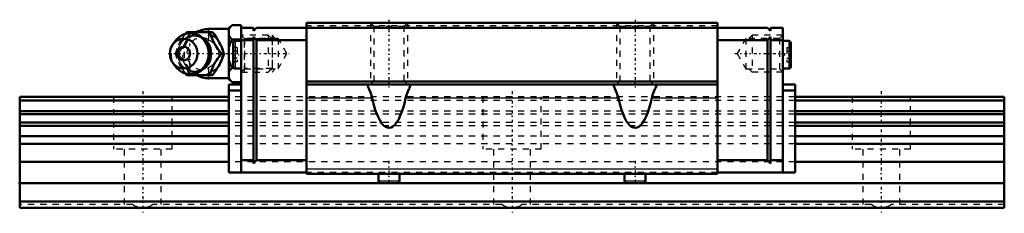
# Model space of a CAD drawing. Header units: millimetres. Extents: x -20 to 140, y -1 to 30.
import ezdxf

# ---------------------------------------------------------------- set-up
doc = ezdxf.new("R2010")
doc.units = ezdxf.units.MM
doc.linetypes.add('Center', pattern=[1.5, 0.45, -0.5, 0.05, -0.5])
doc.linetypes.add('Dashed', pattern=[2, 1, -1])
for name, color, linetype, lineweight in [('2d ConnectionPoints', 7, 'Continuous', 50), ('AM_0', 7, 'Continuous', 50), ('AM_4', 3, 'Continuous', 25), ('AM_5', 3, 'Continuous', 25), ('AM_7', 7, 'Center', 25), ('AM_9', 6, 'Dashed', 25)]:
    doc.layers.add(name, color=color, linetype=linetype, lineweight=lineweight)

# ---------------------------------------------------------------- blocks, each defined once
blk = doc.blocks.new('1_2f81dbofqlwb8vvbet65gcx5l________0_in_HSR20M1LA1SS160LG200BM6F340001_0')
at = {"layer": 'AM_0'}
for p, q in [((14, 29), (10.7, 29)), ((14.5, 29.62), (14, 29.12)), ((14, 29.12), (14, 20.88)), ((14.5, 29.62), (16, 29.62)), ((16, 29.62), (16, 29.2)), ((6.92, 28.19), (7.15, 28.5)), ((7.15, 28.5), (11.33, 28.5)), ((14.5, 27.31), (16, 27.31)), ((5.2, 26.96), (4.84, 26.44)), ((12.77, 25), (13.21, 25)), ((4.84, 23.56), (5.2, 23.04)), ((14.5, 22.69), (14.77, 22.69)), ((7.15, 21.5), (6.92, 21.8)), ((7.15, 21.5), (11.33, 21.5)), ((10.7, 21), (14, 21)), ((14, 20.88), (14.5, 20.38)), ((14.5, 20.38), (16, 20.38))]:
    blk.add_line(p, q, dxfattribs=at)
for points in [[(14.5, 29.62), (14.21, 29.3), (14.1, 29.13), (14, 28.96)], [(10.9, 28.5), (11.08, 27.95), (11.18, 27.67), (11.3, 27.38), (11.48, 26.98), (11.71, 26.55), (11.95, 26.15), (12.22, 25.75), (12.5, 25.37), (12.77, 25)], [(13.21, 25), (13.08, 25.36), (12.95, 25.73), (12.78, 26.13), (12.59, 26.53), (12.44, 26.81), (12.28, 27.09), (12.11, 27.38), (11.93, 27.66), (11.63, 28.09), (11.33, 28.5)], [(14, 27.97), (14.06, 27.86), (14.25, 27.58), (14.5, 27.31)], [(14.5, 27.31), (14.21, 26.67), (14.1, 26.33), (14, 25.99)], [(12.77, 25), (12.37, 24.45), (12.17, 24.17), (11.97, 23.88), (11.72, 23.48), (11.5, 23.05), (11.31, 22.65), (11.15, 22.25), (11.02, 21.87), (10.9, 21.5)], [(11.33, 21.5), (11.6, 21.86), (11.85, 22.23), (12.11, 22.63), (12.35, 23.03), (12.5, 23.31), (12.65, 23.59), (12.78, 23.88), (12.9, 24.16), (13.06, 24.59), (13.21, 25)], [(14, 24.01), (14.06, 23.8), (14.25, 23.24), (14.5, 22.69)], [(14.5, 22.69), (14.21, 22.37), (14.1, 22.2), (14, 22.03)], [(14, 21.04), (14.06, 20.94), (14.25, 20.65), (14.5, 20.38)]]:
    blk.add_lwpolyline(points, dxfattribs=at)
for centre, radius, start, end in [((10.7, 25), 4, 90, 118.6669), ((7.66, 25), 3.3, 270, 90), ((10.7, 25), 4, 241.224, 270)]:
    blk.add_arc(centre, radius, start, end, dxfattribs=at)
for major_axis in [(0, 2.42), (0, -1.12)]:
    blk.add_ellipse((6.65, 25), major_axis=major_axis, ratio=0.927184, dxfattribs=at)
blk.add_ellipse((7.66, 25), major_axis=(0, 3.3), ratio=0.927184, start_param=2.207257, end_param=7.217521, dxfattribs=at)
at = {"layer": 'AM_4'}
for p, q in [((10.7, 29), (10.7, 28.51)), ((10.7, 21.5), (10.7, 21))]:
    blk.add_line(p, q, dxfattribs=at)
blk.add_ellipse((8.47, 25), major_axis=(0, 2.97), ratio=0.927184, start_param=3.499913, end_param=5.924864, dxfattribs=at)
at = {"layer": 'AM_5', "linetype": 'Dashed'}
for p, q in [((16.54, 22), (16.54, 28)), ((21, 27.39), (16.54, 27.39)), ((21, 22.61), (16.54, 22.61))]:
    blk.add_line(p, q, dxfattribs=at)
at = {"layer": 'AM_7'}
for p, q in [((10.7, 20.8), (10.7, 29.2)), ((7.66, 21.54), (7.66, 28.47)), ((4.19, 25), (23.79, 25))]:
    blk.add_line(p, q, dxfattribs=at)
at = {"layer": 'AM_9'}
for p, q in [((10.7, 28.51), (10.7, 21.5)), ((20.39, 28), (16, 28)), ((21, 27.39), (20.39, 28)), ((20.39, 28), (20.39, 22)), ((21, 27.39), (21, 22.61)), ((5.28, 25), (5.71, 25)), ((10.95, 25.03), (10.95, 24.97)), ((14.77, 22.69), (16, 22.69)), ((20.39, 22), (21, 22.61)), ((16, 22), (20.39, 22))]:
    blk.add_line(p, q, dxfattribs=at)
for points in [[(7.58, 28.5), (7.46, 28.14), (7.32, 27.77), (7.16, 27.37), (6.96, 26.97), (6.82, 26.69), (6.66, 26.41), (6.49, 26.12), (6.31, 25.84), (6.01, 25.41), (5.71, 25)], [(9.69, 22.53), (9.59, 22.47), (9.39, 22.36), (9.18, 22.27), (8.96, 22.2), (8.74, 22.15), (8.52, 22.12), (8.29, 22.12), (8.06, 22.13), (7.84, 22.17), (7.62, 22.22), (7.4, 22.3), (7.2, 22.4), (7, 22.52), (6.81, 22.66), (6.63, 22.81), (6.46, 22.98), (6.31, 23.16), (6.18, 23.36), (6.06, 23.57), (5.96, 23.79), (5.87, 24.02), (5.8, 24.26), (5.75, 24.5), (5.73, 24.75), (5.72, 25), (5.72, 25.24), (5.75, 25.49), (5.8, 25.73), (5.87, 25.97), (5.95, 26.2), (6.05, 26.42), (6.17, 26.63), (6.31, 26.82), (6.45, 27.01), (6.62, 27.18), (6.79, 27.33), (6.98, 27.47), (7.18, 27.59), (7.38, 27.69), (7.59, 27.77), (7.81, 27.83), (8.04, 27.87), (8.26, 27.88), (8.49, 27.88), (8.71, 27.85), (8.93, 27.81), (9.15, 27.74), (9.36, 27.65), (9.57, 27.54), (9.7, 27.46)], [(5.98, 26.75), (6.09, 26.95), (6.34, 27.35), (6.6, 27.75), (6.88, 28.13), (6.92, 28.19)], [(9.7, 27.46), (9.76, 27.41), (9.95, 27.27), (10.12, 27.11), (10.28, 26.93), (10.37, 26.8)], [(11.81, 26.38), (11.48, 26.7), (11.08, 27.01), (10.7, 27.25)], [(5.28, 25), (5.4, 25.36), (5.53, 25.74), (5.57, 25.86)], [(12.28, 25.68), (12.09, 26.02), (11.84, 26.35), (11.81, 26.38)], [(11.84, 23.65), (12.1, 23.98), (12.28, 24.32), (12.39, 24.67), (12.42, 25.02), (12.38, 25.37), (12.28, 25.68)], [(5.55, 24.19), (5.53, 24.25), (5.4, 24.63), (5.28, 25)], [(5.71, 25), (5.97, 24.64), (6.23, 24.27), (6.49, 23.87), (6.73, 23.47), (6.88, 23.19), (7.03, 22.91), (7.16, 22.62), (7.28, 22.34), (7.44, 21.91), (7.58, 21.5)], [(6.92, 21.8), (6.88, 21.86), (6.61, 22.24), (6.35, 22.62), (6.1, 23.03), (5.98, 23.25)], [(10.39, 23.22), (10.29, 23.08), (10.13, 22.91), (9.96, 22.74), (9.78, 22.6), (9.69, 22.53)], [(10.7, 22.75), (11.16, 23.04), (11.54, 23.35), (11.84, 23.65)]]:
    blk.add_lwpolyline(points, dxfattribs=at)
blk.add_arc((10.7, 25), 4, 118.6669, 241.224, dxfattribs=at)
for centre, major_axis in [((8.2, 25), (0, -2.97)), ((9.68, 25), (0, -3.44))]:
    blk.add_ellipse(centre, major_axis=major_axis, ratio=0.927184, dxfattribs=at)
for centre, major_axis, start_param, end_param in [((8.47, 25), (0, 2.97), 5.924864, 7.27285), ((9.55, 25), (0, -2.57), 2.639469, 6.785309), ((7.66, 25), (0, 3.3), 0.934336, 2.207257), ((8.47, 25), (0, 2.97), 2.159001, 3.499913)]:
    blk.add_ellipse(centre, major_axis=major_axis, ratio=0.927184, start_param=start_param, end_param=end_param, dxfattribs=at)
blk = doc.blocks.new('2_HSR20M1LASSB_M6F1_Slider_0_in_HSR20M1LA1SS160LG200BM6F340001_0')
at = {"layer": 'AM_0'}
for p, q in [((18, 29.2), (16, 29.2)), ((16, 29.2), (16, 5.7)), ((18, 28.7), (18.5, 29.2)), ((18, 29.2), (18, 28.7)), ((101.5, 29.2), (18.5, 29.2)), ((26.6, 30), (26.6, 5.5)), ((93.4, 30), (26.6, 30)), ((93.4, 30), (93.4, 5.5)), ((102, 28.7), (101.5, 29.2)), ((102, 29.2), (104, 29.2)), ((102, 29.2), (102, 28.7)), ((104, 5.7), (104, 29.2)), ((18, 27.2), (16, 27.2)), ((18.5, 27.2), (18, 27.7)), ((18, 27.7), (18, 7.2)), ((18.5, 27.2), (18.5, 7.7)), ((26.6, 27.2), (18.5, 27.2)), ((93.4, 27.2), (101.5, 27.2)), ((101.5, 27.2), (102, 27.7)), ((101.5, 27.2), (101.5, 7.7)), ((102, 27.7), (102, 7.2)), ((102, 27.2), (104, 27.2)), ((14.7, 26.74), (14.7, 22.89)), ((16, 27.07), (15.03, 27.07)), ((104.97, 27.07), (104, 27.07)), ((105.3, 26.74), (105.3, 22.89)), ((15.03, 22.57), (16, 22.57)), ((104, 22.57), (104.97, 22.57)), ((14, 20), (14, 5.7)), ((14, 20), (16, 20)), ((93.4, 20.5), (26.6, 20.5)), ((93.4, 20), (26.6, 20)), ((36.5, 20), (36.5, 19.92)), ((43.5, 19.92), (43.5, 20)), ((76.5, 20), (76.5, 19.92)), ((83.5, 19.92), (83.5, 20)), ((106, 20), (104, 20)), ((106, 20), (106, 5.7)), ((14, 19), (16, 19)), ((106, 19), (104, 19)), ((18, 7.7), (16, 7.7)), ((18, 7.2), (18.5, 7.7)), ((26.6, 7.7), (18.5, 7.7)), ((93.4, 7.7), (101.5, 7.7)), ((102, 7.2), (101.5, 7.7)), ((102, 7.7), (104, 7.7)), ((14, 5.7), (26.6, 5.7)), ((93.4, 5.5), (26.6, 5.5)), ((38.28, 5.5), (38.28, 4.34)), ((41.72, 4.34), (41.72, 5.5)), ((78.28, 5.5), (78.28, 4.34)), ((81.72, 4.34), (81.72, 5.5)), ((106, 5.7), (93.4, 5.7)), ((38.63, 4), (41.37, 4)), ((78.63, 4), (81.37, 4))]:
    blk.add_line(p, q, dxfattribs=at)
for points in [[(36.5, 19.92), (36.53, 19.78), (36.6, 19.59), (36.71, 19.34), (36.84, 19.05), (37, 18.68), (37.15, 18.26), (37.22, 18.02), (37.29, 17.78)], [(42.71, 17.78), (42.8, 18.1), (42.9, 18.41), (43.01, 18.7), (43.12, 18.96), (43.23, 19.21), (43.33, 19.42), (43.42, 19.65), (43.48, 19.82), (43.5, 19.92)], [(76.5, 19.92), (76.53, 19.78), (76.6, 19.59), (76.71, 19.34), (76.84, 19.05), (77, 18.68), (77.15, 18.26), (77.22, 18.02), (77.29, 17.78)], [(82.71, 17.78), (82.8, 18.1), (82.9, 18.41), (83.01, 18.7), (83.12, 18.96), (83.23, 19.21), (83.33, 19.42), (83.42, 19.65), (83.48, 19.82), (83.5, 19.92)], [(42.71, 17.78), (42.51, 16.92), (42.29, 16.14), (42.05, 15.44), (41.79, 14.81), (41.53, 14.27), (41.25, 13.82), (40.96, 13.46), (40.66, 13.19), (40.36, 13.03), (40.05, 12.96), (39.75, 13), (39.44, 13.13), (39.14, 13.36), (38.85, 13.68), (38.57, 14.1), (38.3, 14.62), (38.04, 15.21), (37.79, 15.89), (37.56, 16.65), (37.35, 17.48), (37.29, 17.78)], [(82.71, 17.78), (82.51, 16.92), (82.29, 16.14), (82.05, 15.44), (81.79, 14.81), (81.53, 14.27), (81.25, 13.82), (80.96, 13.46), (80.66, 13.19), (80.36, 13.03), (80.05, 12.96), (79.75, 13), (79.44, 13.13), (79.14, 13.36), (78.85, 13.68), (78.57, 14.1), (78.3, 14.62), (78.04, 15.21), (77.79, 15.89), (77.56, 16.65), (77.35, 17.48), (77.29, 17.78)]]:
    blk.add_lwpolyline(points, dxfattribs=at)
for centre, radius, start, end in [((15.03, 26.74), 0.325, 90, 180), ((104.97, 26.74), 0.325, 0, 90), ((15.03, 22.89), 0.325, 180, 270), ((104.97, 22.89), 0.325, 270, 360), ((38.63, 4.34), 0.343, 180, 270), ((41.37, 4.34), 0.343, 270, 0), ((78.63, 4.34), 0.343, 180, 270), ((81.37, 4.34), 0.343, 270, 0)]:
    blk.add_arc(centre, radius, start, end, dxfattribs=at)
at = {"layer": 'AM_4'}
for p, q in [((15.03, 27.07), (15.03, 22.57)), ((104.97, 27.07), (104.97, 22.57)), ((37.29, 17.78), (26.6, 17.78)), ((77.29, 17.78), (42.71, 17.78)), ((93.4, 17.78), (82.71, 17.78)), ((93.4, 6.24), (26.6, 6.24)), ((38.28, 4.34), (41.72, 4.34)), ((78.28, 4.34), (81.72, 4.34))]:
    blk.add_line(p, q, dxfattribs=at)
at = {"layer": 'AM_5', "linetype": 'Dashed'}
for p, q in [((37, 30), (37, 20)), ((43, 30), (43, 20)), ((77, 30), (77, 20)), ((83, 30), (83, 20)), ((21.5, 27.46), (21, 28)), ((21, 28), (21, 22)), ((98.5, 27.46), (99, 28)), ((104, 28), (99, 28)), ((99, 28), (99, 22)), ((21.5, 22.54), (21, 22)), ((98.5, 22.54), (99, 22)), ((104, 22), (99, 22))]:
    blk.add_line(p, q, dxfattribs=at)
at = {"layer": 'AM_7'}
for p, q in [((40, 30.5), (40, 19.5)), ((80, 30.5), (80, 19.5)), ((14.63, 24.82), (16.07, 24.82)), ((96.21, 25), (104.37, 25)), ((103.94, 24.82), (105.36, 24.82)), ((40, 7.6), (40, 3.83)), ((80, 7.6), (80, 3.83))]:
    blk.add_line(p, q, dxfattribs=at)
at = {"layer": 'AM_9'}
for p, q in [((93.4, 29.5), (26.6, 29.5)), ((37, 30), (37.54, 29.46)), ((37.54, 29.46), (37.54, 20.54)), ((37.54, 29.46), (42.46, 29.46)), ((42.46, 29.46), (43, 30)), ((42.46, 20.54), (42.46, 29.46)), ((77, 30), (77.54, 29.46)), ((77.54, 29.46), (77.54, 20.54)), ((77.54, 29.46), (82.46, 29.46)), ((82.46, 29.46), (83, 30)), ((82.46, 20.54), (82.46, 29.46)), ((16.54, 27.46), (16, 28)), ((22, 27.46), (16.54, 27.46)), ((16.54, 27.46), (16.54, 22.54)), ((23.42, 25), (22, 27.46)), ((22, 27.46), (22, 22.54)), ((98, 27.46), (96.58, 25)), ((103.46, 27.46), (98, 27.46)), ((98, 27.46), (98, 22.54)), ((104, 28), (103.46, 27.46)), ((103.46, 27.46), (103.46, 22.54)), ((15.35, 25.97), (14.7, 25.97)), ((15.35, 25.97), (15.35, 23.66)), ((104.65, 25.97), (105.3, 25.97)), ((104.65, 25.97), (104.65, 23.66)), ((15.35, 25.39), (14.7, 25.39)), ((15.35, 24.24), (14.7, 24.24)), ((22, 22.54), (23.42, 25)), ((96.58, 25), (98, 22.54)), ((104.65, 25.39), (105.3, 25.39)), ((104.65, 24.24), (105.3, 24.24)), ((15.35, 23.66), (14.7, 23.66)), ((16, 22), (16.54, 22.54)), ((16.54, 22.54), (22, 22.54)), ((98, 22.54), (103.46, 22.54)), ((103.46, 22.54), (104, 22)), ((104.65, 23.66), (105.3, 23.66)), ((37.54, 20.54), (37, 20)), ((37.54, 20.54), (42.46, 20.54)), ((43, 20), (42.46, 20.54)), ((77.54, 20.54), (77, 20)), ((77.54, 20.54), (82.46, 20.54)), ((83, 20), (82.46, 20.54)), ((106, 18), (14, 18)), ((106, 17.38), (14, 17.38)), ((106, 15.69), (14, 15.69)), ((106, 15.16), (14, 15.16)), ((106, 13.83), (14, 13.83)), ((106, 13.31), (14, 13.31)), ((106, 11.6), (14, 11.6)), ((106, 10.38), (14, 10.38)), ((106, 7.45), (14, 7.45)), ((93.4, 5.7), (26.6, 5.7)), ((38.28, 5.7), (38.28, 5.5)), ((41.72, 5.5), (41.72, 5.7)), ((78.28, 5.7), (78.28, 5.5)), ((81.72, 5.5), (81.72, 5.7))]:
    blk.add_line(p, q, dxfattribs=at)
blk = doc.blocks.new('3_HSR20M1LA116020_Rail_0_in_HSR20M1LA1SS160LG200BM6F340001_0')
at = {"layer": 'AM_0'}
for p, q in [((14, 18), (-20, 18)), ((-20, 18), (-20, 0)), ((140, 18), (106, 18)), ((140, 18), (140, 0)), ((14, 17.38), (-20, 17.38)), ((140, 17.38), (106, 17.38)), ((14, 15.69), (-20, 15.69)), ((14, 15.16), (-20, 15.16)), ((140, 15.69), (106, 15.69)), ((140, 15.16), (106, 15.16)), ((14, 13.83), (-20, 13.83)), ((14, 13.31), (-20, 13.31)), ((140, 13.83), (106, 13.83)), ((140, 13.31), (106, 13.31)), ((14, 11.6), (-20, 11.6)), ((140, 11.6), (106, 11.6)), ((14, 10.38), (-20, 10.38)), ((140, 10.38), (106, 10.38)), ((14, 7.45), (-20, 7.45)), ((140, 7.45), (106, 7.45)), ((38.63, 4), (-20, 4)), ((78.63, 4), (41.37, 4)), ((140, 4), (81.37, 4)), ((140, 1), (-20, 1)), ((140, 0), (-20, 0))]:
    blk.add_line(p, q, dxfattribs=at)
at = {"layer": 'AM_7'}
for p, q in [((0, 18.9), (0, -0.9)), ((60, 18.9), (60, -0.9)), ((120, 18.9), (120, -0.9))]:
    blk.add_line(p, q, dxfattribs=at)
at = {"layer": 'AM_9'}
for p, q in [((-4.75, 18), (-4.75, 9.5)), ((4.75, 9.5), (4.75, 18)), ((106, 18), (14, 18)), ((55.25, 18), (55.25, 9.5)), ((64.75, 9.5), (64.75, 18)), ((115.25, 18), (115.25, 9.5)), ((124.75, 9.5), (124.75, 18)), ((106, 17.38), (14, 17.38)), ((106, 15.69), (14, 15.69)), ((106, 15.16), (14, 15.16)), ((106, 13.83), (14, 13.83)), ((106, 13.31), (14, 13.31)), ((106, 11.6), (14, 11.6)), ((106, 10.38), (14, 10.38)), ((4.75, 9.5), (-4.75, 9.5)), ((-3, 9.5), (-3, 0.5)), ((3, 0.5), (3, 9.5)), ((64.75, 9.5), (55.25, 9.5)), ((57, 9.5), (57, 0.5)), ((63, 0.5), (63, 9.5)), ((124.75, 9.5), (115.25, 9.5)), ((117, 9.5), (117, 0.5)), ((123, 0.5), (123, 9.5)), ((106, 7.45), (14, 7.45)), ((-1.66, 0.5), (-20, 0.5)), ((58.34, 0.5), (1.66, 0.5)), ((118.34, 0.5), (61.66, 0.5)), ((140, 0.5), (121.66, 0.5))]:
    blk.add_line(p, q, dxfattribs=at)
for points in [[(0, 0), (-0.26, 0.01), (-0.52, 0.05), (-0.78, 0.1), (-1.03, 0.18), (-1.27, 0.28), (-1.5, 0.4), (-1.66, 0.5)], [(1.66, 0.5), (1.43, 0.36), (1.2, 0.25), (0.95, 0.16), (0.7, 0.08), (0.45, 0.03), (0.19, 0.01), (0, 0)], [(60, 0), (59.74, 0.01), (59.48, 0.05), (59.22, 0.1), (58.97, 0.18), (58.73, 0.28), (58.5, 0.4), (58.34, 0.5)], [(61.66, 0.5), (61.43, 0.36), (61.2, 0.25), (60.95, 0.16), (60.7, 0.08), (60.45, 0.03), (60.19, 0.01), (60, 0)], [(120, 0), (119.74, 0.01), (119.48, 0.05), (119.22, 0.1), (118.97, 0.18), (118.73, 0.28), (118.5, 0.4), (118.34, 0.5)], [(121.66, 0.5), (121.43, 0.36), (121.2, 0.25), (120.95, 0.16), (120.7, 0.08), (120.45, 0.03), (120.19, 0.01), (120, 0)]]:
    blk.add_lwpolyline(points, dxfattribs=at)

msp = doc.modelspace()

# ---------------------------------------------------------------- linework, layer by layer
at = {"layer": '2d ConnectionPoints'}
for p in [(16, 25), (104, 25), (-20, 4), (60, 4), (0, 0), (0, 0)]:
    msp.add_point(p, dxfattribs=at)

# ---------------------------------------------------------------- block references
for name in ['2_HSR20M1LASSB_M6F1_Slider_0_in_HSR20M1LA1SS160LG200BM6F340001_0', '1_2f81dbofqlwb8vvbet65gcx5l________0_in_HSR20M1LA1SS160LG200BM6F340001_0', '3_HSR20M1LA116020_Rail_0_in_HSR20M1LA1SS160LG200BM6F340001_0']:
    msp.add_blockref(name, (0, 0))

doc.saveas('drawing.dxf')
